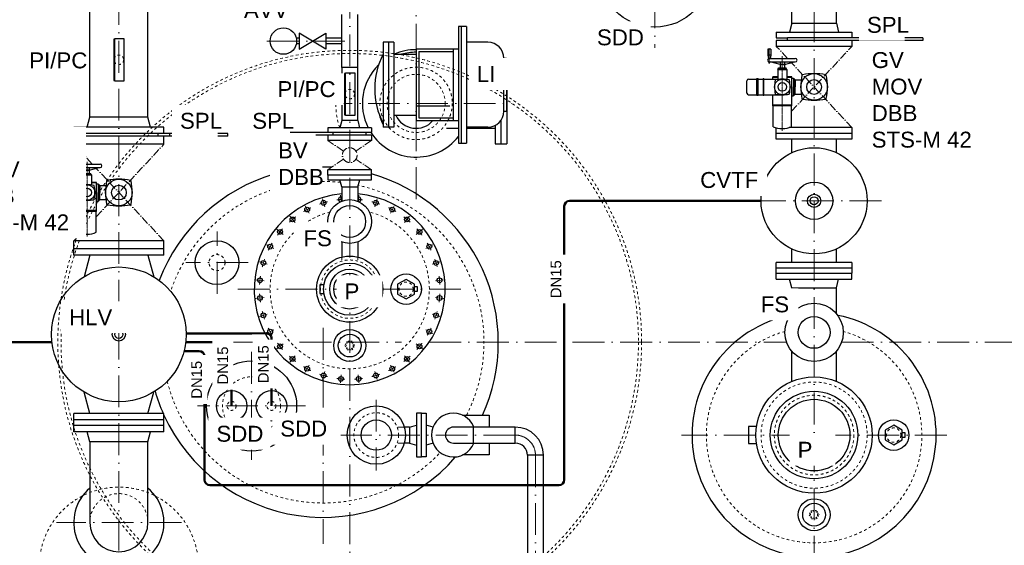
# Model space of a CAD drawing. Header units: millimetres. Extents: x -48448 to 452754, y -13941 to 17062.
# Tile 29 of 256: x -15802 to -12091, y -5499 to -3518. Entities that reach past the tile are written whole.
import ezdxf

# ---------------------------------------------------------------- set-up
doc = ezdxf.new("R2010")
doc.units = ezdxf.units.MM
for name, pattern in [('ACAD_ISO10W100', [18, 12, -3, 0, -3]), ('DASHDOT', [25.4, 12.7, -6.35, 0, -6.35]), ('JIS_02_1.0', [2, 1, -1]), ('STRICHPUNKT', [25.4, 12.7, -6.35, 0, -6.35])]:
    doc.linetypes.add(name, pattern=pattern)
doc.layers.add('0_POL_masch Installation Bestand', color=7, linetype='Continuous')
doc.layers.add('Beschriftung', color=7, linetype='Continuous')
doc.styles.add('LBB3.5M1000', font='isocp.shx', dxfattribs={"height": 3.5})

msp = doc.modelspace()

# ---------------------------------------------------------------- linework, layer by layer
at = {"linetype": 'ACAD_ISO10W100', "lineweight": 18, "ltscale": 10}
for p, q in [((-15428.113, -1796.781), (-15428.113, -7164.129)), ((-13408.113, -1808.795), (-13408.113, -3624.217)), ((-12808.113, -5583.512), (-12808.113, -1808.795)), ((-14558.113, -6935.078), (-14558.113, -1834.336)), ((-14308.113, -4193.991), (-14308.113, -3472.619)), ((-14869.908, -3598.305), (-14576.399, -3598.305)), ((-14668.799, -3833.305), (-13947.427, -3833.305)), ((-14590.679, -4202.653), (-14592.945, -4179.651)), ((-14525.546, -4202.653), (-14523.281, -4179.651)), ((-14711.145, -4247.003), (-14725.631, -4219.901)), ((-14652.349, -4222.649), (-14661.27, -4193.242)), ((-14463.876, -4222.649), (-14454.956, -4193.242)), ((-14405.081, -4247.003), (-14390.595, -4219.901)), ((-12554.113, -4200.306), (-13062.112, -4200.306)), ((-14764.059, -4282.359), (-14783.554, -4258.604)), ((-14352.167, -4282.359), (-14332.671, -4258.604)), ((-15058.113, -4550.686), (-15058.113, -4315.925)), ((-14809.059, -4327.359), (-14832.814, -4307.864)), ((-14307.167, -4327.359), (-14283.412, -4307.864)), ((-14844.415, -4380.274), (-14871.517, -4365.787)), ((-14271.811, -4380.274), (-14244.709, -4365.787)), ((-14940.732, -4433.305), (-15175.494, -4433.305)), ((-14868.769, -4439.069), (-14898.176, -4430.148)), ((-14218.049, -4430.148), (-14247.457, -4439.069)), ((-14881.184, -4501.486), (-14911.767, -4498.473)), ((-14235.041, -4501.486), (-14204.459, -4498.474)), ((-14979.762, -4533.305), (-14136.463, -4533.305)), ((-14881.184, -4565.125), (-14911.767, -4568.137)), ((-14235.041, -4565.125), (-14204.459, -4568.137)), ((-14868.769, -4627.542), (-14898.176, -4636.462)), ((-14247.457, -4627.542), (-14218.049, -4636.462)), ((-14844.415, -4686.337), (-14871.517, -4700.823)), ((-14658.113, -4679.391), (-14658.113, -5493.232)), ((-14271.811, -4686.337), (-14244.709, -4700.823)), ((-16204.522, -4733.305), (-15680.394, -4733.305)), ((-15175.832, -4733.305), (-14857.445, -4733.305)), ((-14809.059, -4739.251), (-14832.814, -4758.747)), ((-14746.879, -4733.305), (-14362.566, -4733.305)), ((-14307.167, -4739.251), (-14283.412, -4758.747)), ((-14258.78, -4733.305), (-12911.703, -4733.305)), ((-12704.522, -4733.305), (-10158.113, -4733.305)), ((-14928.113, -4769.844), (-14928.113, -5176.767)), ((-14764.059, -4784.251), (-14783.554, -4808.006)), ((-14352.167, -4784.251), (-14332.672, -4808.006)), ((-14711.145, -4819.608), (-14725.631, -4846.71)), ((-14405.081, -4819.608), (-14390.595, -4846.71)), ((-14652.349, -4843.961), (-14661.27, -4873.369)), ((-14589.933, -4856.377), (-14592.945, -4886.959)), ((-14526.293, -4856.377), (-14523.281, -4886.959)), ((-14463.876, -4843.961), (-14454.956, -4873.369)), ((-14458.113, -4949.8), (-14458.113, -5216.811)), ((-14724.652, -4973.305), (-15131.574, -4973.305)), ((-13934.113, -5083.305), (-14591.618, -5083.305)), ((-12307.907, -5083.305), (-13308.319, -5083.305)), ((-13858.113, -5159.305), (-13858.113, -7445.226)), ((-15192.531, -5413.305), (-15663.695, -5413.305))]:
    msp.add_line(p, q, dxfattribs=at)
at = {"linetype": 'Continuous', "ltscale": 10}
for p, q in [((-12892.263, -3531.306), (-12892.263, -3331.306)), ((-12723.963, -3531.306), (-12723.963, -3331.306)), ((-14588.263, -3698.305), (-14588.263, -3498.305)), ((-14527.963, -3698.305), (-14527.963, -3498.305)), ((-14118.113, -3543.064), (-14148.113, -3543.064)), ((-14148.113, -3543.064), (-14148.113, -3983.064)), ((-14138.113, -3543.064), (-14138.113, -3983.064)), ((-14118.113, -3543.064), (-14118.113, -3983.064)), ((-12892.263, -3531.306), (-12900.613, -3564.306)), ((-12892.263, -3531.306), (-12723.963, -3531.306)), ((-12723.963, -3531.306), (-12715.613, -3564.306)), ((-12950.613, -3564.306), (-12950.613, -3586.306)), ((-12950.613, -3564.306), (-12665.613, -3564.306)), ((-12950.613, -3586.306), (-12908.112, -3586.306)), ((-12398.113, -3596.306), (-12950.613, -3596.306)), ((-12950.613, -3596.306), (-12950.613, -3618.306)), ((-12908.112, -3596.306), (-12908.112, -3586.306)), ((-12398.113, -3586.306), (-12908.112, -3586.306)), ((-12665.613, -3564.306), (-12665.613, -3586.306)), ((-12665.613, -3596.306), (-12665.613, -3618.306)), ((-12398.113, -3586.306), (-12398.113, -3596.306)), ((-14432.263, -3603.065), (-14432.263, -3679.222)), ((-14392.263, -3603.065), (-14432.263, -3603.065)), ((-14412.263, -3603.065), (-14412.263, -3923.065)), ((-14392.263, -3603.065), (-14392.263, -3923.065)), ((-14308.113, -3628.065), (-14148.113, -3628.065)), ((-14308.113, -3628.065), (-14308.113, -3898.065)), ((-14168.113, -3628.065), (-14168.113, -3898.065)), ((-14037.613, -3603.065), (-14118.113, -3603.065)), ((-12665.613, -3618.306), (-12950.613, -3618.306)), ((-14392.263, -3648.065), (-14308.113, -3648.065)), ((-14298.113, -3638.065), (-14298.113, -3888.065)), ((-14298.113, -3638.065), (-14168.113, -3638.065)), ((-13977.613, -3663.065), (-13967.613, -3663.065)), ((-13977.613, -3863.065), (-13977.613, -3663.065)), ((-13967.613, -3663.065), (-13967.613, -3863.065)), ((-14588.263, -3698.305), (-14588.263, -3898.305)), ((-14527.963, -3898.305), (-14527.963, -3698.305)), ((-14432.263, -3679.222), (-14432.263, -3923.065)), ((-13967.613, -3700.565), (-13966.113, -3700.565)), ((-13966.113, -3700.565), (-13966.113, -3985.565)), ((-15547.845, -3923.305), (-15537.663, -3885.305)), ((-15318.563, -3885.305), (-15537.663, -3885.305)), ((-15308.381, -3923.305), (-15318.563, -3885.305)), ((-14392.263, -3878.065), (-14308.113, -3878.065)), ((-14298.113, -3888.065), (-14168.113, -3888.065)), ((-13977.613, -3863.065), (-13967.613, -3863.065)), ((-15598.113, -3947.305), (-15598.113, -3923.305)), ((-15258.113, -3923.305), (-15598.113, -3923.305)), ((-15258.113, -3947.305), (-15258.113, -3923.305)), ((-14392.263, -3923.065), (-14432.263, -3923.065)), ((-14308.113, -3898.065), (-14148.113, -3898.065)), ((-14193.113, -3927.215), (-14148.113, -3927.215)), ((-14037.613, -3923.065), (-14118.113, -3923.065)), ((-14118.113, -3927.215), (-14009.605, -3927.215)), ((-14010.113, -3916.391), (-14010.113, -3985.565)), ((-13988.113, -3896.973), (-13988.113, -3985.565)), ((-12950.612, -3968.306), (-12950.612, -3925.395)), ((-12665.613, -3924.306), (-12901.478, -3924.306)), ((-12665.613, -3924.306), (-12665.613, -3968.306)), ((-15018.113, -3947.305), (-15598.113, -3947.305)), ((-15598.113, -3987.305), (-15598.113, -3957.305)), ((-15018.113, -3957.305), (-15598.113, -3957.305)), ((-15575.613, -3957.305), (-15575.613, -3947.305)), ((-15280.613, -3957.305), (-15280.613, -3947.305)), ((-15258.113, -3981.305), (-15258.113, -3957.305)), ((-15258.113, -3987.305), (-15258.113, -3957.305)), ((-15235.613, -3957.305), (-15235.613, -3947.305)), ((-15018.113, -3957.305), (-15018.113, -3947.305)), ((-12665.613, -3946.306), (-12950.613, -3946.306)), ((-12665.613, -3968.306), (-12950.612, -3968.306)), ((-12892.263, -4018.871), (-12892.263, -3968.306)), ((-12723.962, -4018.872), (-12723.963, -3968.305)), ((-15258.113, -3987.305), (-15598.113, -3987.305)), ((-14148.113, -3983.064), (-14118.113, -3983.064)), ((-14010.113, -3985.565), (-13966.113, -3985.565)), ((-14475.613, -4083.305), (-14640.613, -4083.305)), ((-14640.613, -4103.305), (-14640.613, -4083.305)), ((-14475.613, -4103.305), (-14475.613, -4083.305)), ((-15258.113, -4351.305), (-15598.113, -4351.305)), ((-15598.113, -4405.305), (-15598.113, -4351.305)), ((-15258.113, -4405.305), (-15258.113, -4351.305)), ((-15258.113, -4381.305), (-15598.113, -4381.305)), ((-15258.113, -4405.305), (-15598.113, -4405.305)), ((-15537.663, -4405.305), (-15559.38, -4486.354)), ((-15318.563, -4405.305), (-15296.846, -4486.354)), ((-12892.263, -4432.306), (-12892.263, -4381.741)), ((-12723.954, -4432.304), (-12723.955, -4381.737)), ((-15537.663, -5002.305), (-15559.38, -4921.256)), ((-15318.563, -5002.305), (-15296.846, -4921.256)), ((-15258.113, -5002.305), (-15598.113, -5002.305)), ((-15598.113, -5071.305), (-15598.113, -5002.305)), ((-15258.113, -5071.305), (-15258.113, -5002.305)), ((-15258.113, -5026.305), (-15598.113, -5026.305)), ((-15258.113, -5047.305), (-15598.113, -5047.305)), ((-15258.113, -5071.305), (-15598.113, -5071.305)), ((-15537.663, -5109.305), (-15547.845, -5071.305)), ((-15318.563, -5109.305), (-15308.381, -5071.305)), ((-15318.563, -5109.305), (-15537.663, -5109.305))]:
    msp.add_line(p, q, dxfattribs=at)
for p, q in [((-15318.563, -3885.305), (-15318.563, -3485.305)), ((-14527.963, -3698.305), (-14588.263, -3698.305)), ((-14640.613, -3925.305), (-14640.613, -3943.305)), ((-14475.613, -3925.305), (-14640.613, -3925.305)), ((-14588.263, -3898.305), (-14595.498, -3925.305)), ((-14527.963, -3898.305), (-14588.263, -3898.305)), ((-14527.963, -3898.305), (-14520.728, -3925.305)), ((-14475.613, -3925.305), (-14475.613, -3943.305)), ((-14495.613, -3943.305), (-14795.613, -3943.305)), ((-14795.613, -3953.305), (-14795.613, -3943.305)), ((-14475.613, -3953.305), (-14795.613, -3953.305)), ((-14640.613, -3953.305), (-14640.613, -3973.305)), ((-14620.613, -3953.305), (-14620.613, -3943.305)), ((-14475.613, -3943.305), (-14495.613, -3943.305)), ((-14495.613, -3953.305), (-14495.613, -3943.305)), ((-14475.613, -3953.305), (-14475.613, -3973.305)), ((-14475.613, -3973.305), (-14640.613, -3973.305)), ((-14588.263, -4148.305), (-14595.613, -4121.305)), ((-14588.263, -4148.305), (-14527.963, -4148.305)), ((-14588.263, -4148.305), (-14588.263, -4201.66)), ((-14527.963, -4148.305), (-14520.613, -4121.305)), ((-14527.963, -4148.305), (-14527.963, -4201.66)), ((-14588.263, -4355.247), (-14588.263, -4412.302)), ((-14527.963, -4355.247), (-14527.963, -4412.302)), ((-14333.113, -5053.155), (-14306.113, -5045.805)), ((-14243.829, -5052.96), (-14270.113, -5045.805)), ((-14333.113, -5053.155), (-14352.325, -5053.155)), ((-14333.113, -5053.155), (-14333.113, -5113.455)), ((-15537.663, -5109.305), (-15537.663, -5413.305)), ((-15318.563, -5413.305), (-15318.563, -5109.305)), ((-14333.113, -5113.463), (-14352.328, -5113.463)), ((-14333.113, -5113.455), (-14306.113, -5120.805)), ((-14243.829, -5113.65), (-14270.113, -5120.805))]:
    msp.add_line(p, q)
at = {"ltscale": 10}
for p, q in [((-14748.113, -3587.655), (-14759.26, -3587.655)), ((-14648.113, -3628.305), (-14748.113, -3568.305)), ((-14748.113, -3628.305), (-14648.113, -3568.305)), ((-14748.113, -3568.305), (-14748.113, -3628.305)), ((-14648.113, -3568.305), (-14648.113, -3628.305)), ((-14588.263, -3587.655), (-14648.113, -3587.655)), ((-14748.113, -3608.955), (-14759.26, -3608.955)), ((-14588.263, -3608.955), (-14648.113, -3608.955))]:
    msp.add_line(p, q, dxfattribs=at)
at = {"linetype": 'ACAD_ISO10W100', "lineweight": 18, "ltscale": 2.5}
for p, q in [((-12908.258, -3663.782), (-12950.613, -3618.306)), ((-12893.074, -3862.527), (-12665.613, -3618.306)), ((-12665.613, -3924.306), (-12893.07, -3680.09)), ((-15528.547, -4061.781), (-15598.113, -3987.305)), ((-15513.074, -4260.263), (-15258.113, -3987.305)), ((-14581.29, -4012.854), (-14640.613, -3973.305)), ((-14475.613, -3973.305), (-14534.935, -4012.854)), ((-14581.29, -4043.757), (-14640.613, -4083.305)), ((-14475.613, -4083.305), (-14534.935, -4043.757)), ((-15258.113, -4351.305), (-15513.266, -4078.141)), ((-15598.113, -4351.305), (-15571.747, -4323.079))]:
    msp.add_line(p, q, dxfattribs=at)
at = {"linetype": 'DASHDOT', "ltscale": 10}
msp.add_line((-14308.113, -3843.065), (-14137.916, -3843.065), dxfattribs=at)
at = {"lineweight": 50}
for p, q in [((-13749.41, -5251.779), (-13749.41, -4220.306)), ((-16060.443, -4733.305), (-15680.394, -4733.305)), ((-15182.017, -4766.677), (-15125.29, -4766.677)), ((-15085.29, -5271.779), (-13769.41, -5271.779))]:
    msp.add_line(p, q, dxfattribs=at)
at = {"linetype": 'JIS_02_1.0', "lineweight": 18, "ltscale": 10}
for p, q in [((-14588.263, -4412.302), (-14588.263, -4427.518)), ((-14527.963, -4412.302), (-14527.963, -4427.518))]:
    msp.add_line(p, q, dxfattribs=at)
at = {"linetype": 'Continuous', "lineweight": -2, "ltscale": 10}
for p, q in [((-12665.613, -4432.306), (-12950.612, -4432.306)), ((-12950.612, -4454.305), (-12950.612, -4432.306)), ((-12665.613, -4432.306), (-12665.613, -4454.305)), ((-12950.613, -4473.305), (-12950.612, -4454.305)), ((-12950.613, -4473.305), (-12665.613, -4473.305)), ((-12950.613, -4495.305), (-12950.613, -4473.305)), ((-12665.613, -4454.305), (-12950.612, -4454.305)), ((-12665.613, -4454.305), (-12665.613, -4473.305)), ((-12665.613, -4495.305), (-12665.613, -4473.305)), ((-12950.613, -4495.305), (-12665.613, -4495.305)), ((-12892.263, -4528.305), (-12900.613, -4495.305)), ((-12723.963, -4528.305), (-12715.613, -4495.305)), ((-12892.263, -4625.462), (-12892.263, -4528.305)), ((-12892.263, -4528.305), (-12723.963, -4528.305)), ((-12723.963, -4625.462), (-12723.963, -4528.305)), ((-12892.263, -4881.118), (-12892.263, -4767.149)), ((-12723.963, -4881.118), (-12723.963, -4767.149)), ((-14091.113, -5053.155), (-14167.113, -5053.155)), ((-14091.113, -5113.455), (-14091.113, -5053.155)), ((-13934.113, -5053.155), (-14091.092, -5053.155)), ((-13934.113, -5113.455), (-13934.113, -5053.155)), ((-14167.113, -5113.455), (-14091.113, -5113.455)), ((-14091.113, -5113.455), (-13934.113, -5113.455)), ((-13827.963, -5159.305), (-13888.263, -5159.305)), ((-13888.263, -5159.305), (-13888.263, -6633.305)), ((-13827.963, -6633.305), (-13827.963, -5159.305))]:
    msp.add_line(p, q, dxfattribs=at)
at = {"linetype": 'JIS_02_1.0', "lineweight": 18, "ltscale": 25}
for p, q in [((-14352.325, -5053.155), (-14379.549, -5053.155)), ((-14352.328, -5113.463), (-14379.552, -5113.463))]:
    msp.add_line(p, q, dxfattribs=at)
at = {"linetype": 'Continuous', "ltscale": 10}
for points in [[(-15443.641, -3591.015), (-15447.468, -3591.015), (-15447.468, -3746.996), (-15443.641, -3746.996)], [(-15443.641, -3589.006), (-15408.885, -3589.006), (-15408.885, -3749.005), (-15443.641, -3749.005)], [(-14573.641, -3720.315), (-14577.468, -3720.315), (-14577.468, -3876.296), (-14573.641, -3876.296)], [(-14573.641, -3718.306), (-14538.885, -3718.306), (-14538.885, -3878.305), (-14573.641, -3878.305)]]:
    msp.add_lwpolyline(points, close=True, dxfattribs=at)
for points in [[(-14640.613, -4121.305), (-14475.613, -4121.305), (-14475.613, -4103.305), (-14640.613, -4103.305)], [(-14345.761, -4570.256), (-14313.761, -4551.781), (-14313.761, -4514.83), (-14345.761, -4496.355), (-14377.761, -4514.83), (-14377.761, -4551.781)], [(-14306.113, -5000.805), (-14306.113, -5165.805), (-14288.113, -5165.805), (-14288.113, -5000.805)], [(-14270.113, -5000.805), (-14270.113, -5165.805), (-14288.113, -5165.805), (-14288.113, -5000.805)], [(-12508.113, -5120.256), (-12476.113, -5101.781), (-12476.113, -5064.83), (-12508.113, -5046.355), (-12540.113, -5064.83), (-12540.113, -5101.781)]]:
    msp.add_lwpolyline(points, close=True)
for points in [[(-14655.282, -4517.17), (-14670.545, -4517.17), (-14670.545, -4549.441), (-14655.282, -4549.441)], [(-14313.761, -4541.503), (-14302.465, -4541.503), (-14302.465, -4525.107), (-14313.761, -4525.107)], [(-13024.722, -5051.035), (-13055.383, -5051.035), (-13055.383, -5115.576), (-13024.722, -5115.576)], [(-12476.113, -5091.503), (-12464.817, -5091.503), (-12464.817, -5075.107), (-12476.113, -5075.107)]]:
    msp.add_lwpolyline(points)
at = {"lineweight": 50}
for points in [[(-14853.113, -4973.305), (-14853.113, -4719.584, 0.41610502), (-14873.242, -4699.584), (-14927.382, -4699.933), (-15174.142, -4699.933)], [(-15003.113, -4973.305), (-15003.113, -4753.305, 0.41421356), (-15023.113, -4733.305), (-15175.832, -4733.305)]]:
    msp.add_lwpolyline(points, format="xyb", dxfattribs=at)
at = {"linetype": 'JIS_02_1.0', "lineweight": 18, "ltscale": 5}
for points in [[(-14576.588, -4745.954), (-14567.35, -4761.954), (-14548.875, -4761.954), (-14539.638, -4745.954), (-14548.875, -4729.954), (-14567.35, -4729.954)], [(-12826.588, -5383.305), (-12817.35, -5399.305), (-12798.875, -5399.305), (-12789.638, -5383.305), (-12798.875, -5367.305), (-12817.35, -5367.305)]]:
    msp.add_lwpolyline(points, close=True, dxfattribs=at)
at = {"linetype": 'Continuous', "lineweight": -2, "ltscale": 10}
for points in [[(-14132.744, -5008.305), (-14032.113, -5008.305), (-14032.113, -5053.155)], [(-14032.113, -5113.455), (-14032.113, -5158.305), (-14132.744, -5158.305)]]:
    msp.add_lwpolyline(points, dxfattribs=at)
for centre, radius in [((-13408.737, -3333.305), 212.5), ((-14718.388, -4233.452), 9), ((-14656.81, -4207.946), 9), ((-14558.113, -4278.454), 82.5), ((-14558.113, -4278.454), 60), ((-14459.416, -4207.946), 9), ((-14397.838, -4233.452), 9), ((-14773.807, -4270.482), 9), ((-14342.419, -4270.482), 9), ((-14820.936, -4317.612), 9), ((-14295.289, -4317.612), 9), ((-15058.113, -4433.305), 82.5), ((-14857.966, -4373.03), 9), ((-14258.26, -4373.03), 9), ((-14558.113, -4533.305), 124.703), ((-15428.113, -4703.805), 254), ((-14883.473, -4434.609), 9), ((-14558.113, -4533.305), 98.5), ((-14232.753, -4434.609), 9), ((-14558.41, -4533.305), 75), ((-14558.113, -4533.305), 60.297), ((-14345.761, -4533.305), 57.5), ((-14896.476, -4499.98), 9), ((-14219.75, -4499.98), 9), ((-14896.476, -4566.631), 9), ((-14219.75, -4566.631), 9), ((-14883.473, -4632.002), 9), ((-14232.753, -4632.002), 9), ((-14857.966, -4693.58), 9), ((-14558.113, -4745.954), 60.313), ((-14558.113, -4745.954), 43.019), ((-14258.26, -4693.58), 9), ((-14820.936, -4748.999), 9), ((-14295.289, -4748.999), 9), ((-14928.113, -4973.305), 170), ((-14773.807, -4796.129), 9), ((-14342.419, -4796.129), 9), ((-14718.388, -4833.159), 9), ((-14656.81, -4858.665), 9), ((-14459.416, -4858.665), 9), ((-14397.838, -4833.159), 9), ((-14591.439, -4871.668), 9), ((-14524.787, -4871.668), 9), ((-12808.113, -5083.305), 219), ((-15003.113, -4973.305), 57.499), ((-14853.113, -4973.305), 57.499), ((-12808.113, -5083.305), 165), ((-12808.113, -5083.305), 135), ((-14458.113, -5083.305), 110), ((-14458.113, -5083.305), 57.15), ((-12508.113, -5083.305), 57.5), ((-12808.113, -5383.305), 60.313), ((-12808.113, -5383.305), 43.019)]:
    msp.add_circle(centre, radius)
at = {"ltscale": 10}
msp.add_circle((-14808.113, -3598.305), 50, dxfattribs=at)
at = {"color": 253, "linetype": 'JIS_02_1.0', "lineweight": 18, "ltscale": 10}
for radius in [1100, 1088]:
    msp.add_circle((-14558.113, -4733.305), radius, dxfattribs=at)
at = {"linetype": 'JIS_02_1.0', "lineweight": 18, "ltscale": 10}
for centre, radius in [((-15428.113, -3669.006), 18), ((-14308.113, -3833.305), 136.5), ((-14308.113, -3833.305), 109.55), ((-14558.113, -3798.305), 18), ((-15058.113, -4433.305), 30.15), ((-14558.113, -4533.305), 110), ((-14345.761, -4533.305), 26.9), ((-14928.113, -4973.305), 109.55), ((-12808.113, -5083.305), 200), ((-12808.113, -5083.305), 150), ((-15003.113, -4973.305), 16.85), ((-14853.113, -4973.305), 16.85), ((-14458.113, -5083.305), 84.15), ((-12508.113, -5083.305), 26.9), ((-15428.113, -5579.305), 300)]:
    msp.add_circle(centre, radius, dxfattribs=at)
at = {"linetype": 'ACAD_ISO10W100', "lineweight": 18, "ltscale": 2.5}
msp.add_circle((-14558.113, -4028.305), 27.856, dxfattribs=at)
at = {"linetype": 'Continuous', "ltscale": 10}
for centre, radius in [((-12808.113, -4200.306), 199.999), ((-12808.113, -4200.306), 70.373), ((-12808.113, -4200.306), 25), ((-12808.113, -4200.306), 15), ((-15428.113, -4703.805), 25), ((-15428.113, -4703.805), 15)]:
    msp.add_circle(centre, radius, dxfattribs=at)
at = {"linetype": 'Continuous', "lineweight": -2, "ltscale": 10}
for radius in [110, 60]:
    msp.add_circle((-12808.113, -4696.305), radius, dxfattribs=at)
at = {"linetype": 'JIS_02_1.0', "lineweight": 18, "ltscale": 5}
for centre in [(-14558.113, -4745.954), (-12808.113, -5383.305)]:
    msp.add_circle(centre, 13.45, dxfattribs=at)
for centre, radius, start, end in [((-14308.113, -3833.305), 202.5, 90, 113.827072), ((-14182.935, -3778.065), 281.184, 152.462408, 207.537589), ((-14308.113, -3833.305), 202.5, 134.235256, 207.021254), ((-14308.113, -3843.065), 84.15, 204.577514, 319.186814), ((-14308.113, -3833.305), 202.5, 212.902418, 322.19705), ((-14658.113, -4733.305), 660, 87.274784, 90.253798), ((-14658.113, -4733.305), 660, 106.031476, 159.354139), ((-14658.113, -4733.305), 660, 335.375682, 73.947672), ((-14558.113, -4533.305), 360, 94.804149, 85.195851), ((-14591.439, -4194.943), 9, 69.337186, 258.892118), ((-14524.787, -4194.943), 9, 281.107746, 110.663071), ((-12808.113, -5083.305), 460, 101.191939, 78.808061), ((-14658.113, -4733.305), 660, 196.257811, 204.052638), ((-14658.113, -4733.305), 660, 204.619977, 319.100567), ((-15428.113, -5413.305), 170, 130.121586, 49.878414), ((-15428.113, -5413.305), 109.55, 180, 0)]:
    msp.add_arc(centre, radius, start, end)
at = {"linetype": 'Continuous', "ltscale": 10}
for centre, radius, start, end in [((-14037.613, -3663.065), 60, 0, 90), ((-14308.113, -3843.065), 202.5, 90, 105.642472), ((-14308.113, -3843.065), 142.5, 192.134669, 209.398333), ((-14037.613, -3863.065), 60, 270, 0)]:
    msp.add_arc(centre, radius, start, end, dxfattribs=at)
at = {"linetype": 'JIS_02_1.0', "lineweight": 18, "ltscale": 10}
for centre, radius, start, end in [((-14308.113, -3833.305), 302.5, 157.837199, 197.705964), ((-14658.113, -4733.305), 606, 104.967101, 161.528818), ((-14658.113, -4733.305), 606, 83.834236, 90.276414), ((-14658.113, -4733.305), 606, 333.012546, 77.427495), ((-14558.113, -4533.305), 300, 104.345503, 75.654497), ((-12808.113, -5083.305), 406, 105.710175, 74.289825), ((-14658.113, -4733.305), 606, 194.083132, 316.697037), ((-15428.113, -5413.305), 109.55, 0, 180)]:
    msp.add_arc(centre, radius, start, end, dxfattribs=at)
at = {"linetype": 'ACAD_ISO10W100', "lineweight": 18, "ltscale": 10}
for centre, radius, start, end in [((-14558.113, -4533.305), 340, 115.535467, 120.714521), ((-14558.113, -4533.305), 340, 104.285467, 109.464521), ((-14558.113, -4533.305), 340, 95.08747, 98.214521), ((-14558.113, -4533.305), 340, 81.785467, 84.91253), ((-14558.113, -4533.305), 340, 70.535467, 75.714521), ((-14558.113, -4533.305), 340, 59.285467, 64.464521), ((-14558.113, -4533.305), 340, 126.785467, 131.964521), ((-14558.113, -4533.305), 340, 48.035467, 53.214521), ((-14558.113, -4533.305), 340, 138.035467, 143.214521), ((-14558.113, -4533.305), 340, 36.785467, 41.964521), ((-14558.113, -4533.305), 340, 149.285467, 154.464521), ((-14558.113, -4533.305), 340, 25.535467, 30.714521), ((-14558.113, -4533.305), 340, 160.535467, 165.714521), ((-14558.113, -4533.305), 340, 14.285467, 19.464521), ((-14558.113, -4533.305), 340, 171.785467, 176.964521), ((-14558.113, -4533.305), 340, 3.035467, 8.214521), ((-14558.113, -4533.305), 340, 183.035467, 188.214521), ((-14558.113, -4533.305), 340, 351.785467, 356.964521), ((-14558.113, -4533.305), 340, 194.285467, 199.464521), ((-14558.113, -4533.305), 340, 340.535467, 345.714521), ((-14558.113, -4533.305), 340, 205.535467, 210.714521), ((-14558.113, -4533.305), 340, 329.285467, 334.464521), ((-14558.113, -4533.305), 340, 216.785467, 221.964521), ((-14558.113, -4533.305), 340, 318.035467, 323.214521), ((-14558.113, -4533.305), 340, 228.035467, 233.214521), ((-14558.113, -4533.305), 340, 306.785467, 311.964521), ((-14558.113, -4533.305), 340, 239.285467, 244.464521), ((-14558.113, -4533.305), 340, 250.535467, 255.714521), ((-14558.113, -4533.305), 340, 284.285467, 289.464521), ((-14558.113, -4533.305), 340, 295.535467, 300.714521), ((-14558.113, -4533.305), 340, 261.785467, 266.964521), ((-14558.113, -4533.305), 340, 273.035467, 278.214521), ((-13934.113, -5159.305), 76, 0, 90)]:
    msp.add_arc(centre, radius, start, end, dxfattribs=at)
at = {"lineweight": 50}
for centre, start, end in [((-13729.41, -4220.306), 90.000006, 180), ((-15125.29, -4786.677), 0, 90), ((-15085.29, -5251.779), 180, 270), ((-13769.41, -5251.779), 270, 0)]:
    msp.add_arc(centre, 20, start, end, dxfattribs=at)
at = {"linetype": 'Continuous', "lineweight": -2, "ltscale": 10}
for centre, radius, start, end in [((-14167.113, -5083.305), 82.5, 21.435559, 338.564441), ((-14167.113, -5083.305), 30.15, 90, 270), ((-13934.113, -5159.305), 106.15, 0, 90), ((-13934.113, -5159.305), 45.85, 0, 90)]:
    msp.add_arc(centre, radius, start, end, dxfattribs=at)
at = {"layer": '0_POL_masch Installation Bestand'}
for p, q in [((-12971.349, -3628.684), (-12982.491, -3628.684)), ((-12982.491, -3628.684), (-12982.491, -3650.969)), ((-12971.349, -3628.684), (-12971.349, -3650.969)), ((-12982.491, -3650.969), (-12980.232, -3663.782)), ((-12971.349, -3650.969), (-12982.491, -3650.969)), ((-12973.608, -3663.782), (-12980.232, -3663.782)), ((-12976.92, -3663.782), (-12878.867, -3663.782)), ((-12971.349, -3650.969), (-12973.608, -3663.782)), ((-12976.92, -3677.153), (-12878.867, -3677.153)), ((-12936.25, -3687.181), (-12973.676, -3677.153)), ((-12944.607, -3705.009), (-12941.821, -3702.224)), ((-12944.607, -3705.009), (-12911.18, -3705.009)), ((-12944.607, -3705.009), (-12944.607, -3742.058)), ((-12941.821, -3699.438), (-12913.965, -3699.438)), ((-12941.821, -3702.224), (-12941.821, -3699.438)), ((-12941.821, -3702.224), (-12913.965, -3702.224)), ((-12936.25, -3677.153), (-12936.25, -3687.181)), ((-12919.537, -3687.181), (-12936.25, -3687.181)), ((-12936.25, -3688.296), (-12936.25, -3699.438)), ((-12919.537, -3688.296), (-12936.25, -3688.296)), ((-12933.465, -3687.181), (-12933.465, -3688.296)), ((-12922.322, -3687.181), (-12922.322, -3688.296)), ((-12919.537, -3677.153), (-12919.537, -3687.181)), ((-12919.537, -3687.181), (-12882.111, -3677.153)), ((-12919.537, -3688.296), (-12919.537, -3699.438)), ((-12913.965, -3702.224), (-12913.965, -3699.438)), ((-12911.18, -3705.009), (-12913.965, -3702.224)), ((-12911.18, -3705.009), (-12911.18, -3743.065)), ((-13061.045, -3794.984), (-13061.045, -3747.629)), ((-13055.474, -3742.058), (-13024.089, -3742.058)), ((-13024.089, -3803.341), (-13024.089, -3739.272)), ((-13024.089, -3739.272), (-13018.518, -3739.272)), ((-13021.304, -3739.272), (-13021.304, -3803.341)), ((-13018.518, -3803.341), (-13018.518, -3739.272)), ((-13018.518, -3742.058), (-12999.961, -3742.058)), ((-12999.961, -3739.272), (-12997.175, -3739.272)), ((-12999.961, -3739.272), (-12999.961, -3803.341)), ((-12997.175, -3803.341), (-12997.175, -3739.272)), ((-12997.175, -3742.058), (-12927.893, -3742.058)), ((-12963.549, -3742.058), (-12963.549, -3733.422)), ((-12944.607, -3733.422), (-12963.549, -3733.422)), ((-12944.607, -3735.094), (-12963.549, -3735.094)), ((-12892.238, -3733.422), (-12911.18, -3733.422)), ((-12892.238, -3735.094), (-12911.18, -3735.094)), ((-12892.238, -3842.268), (-12892.238, -3733.422)), ((-12892.238, -3737.879), (-12886.11, -3737.879)), ((-12886.11, -3737.879), (-12886.11, -3771.306)), ((-12886.11, -3740.665), (-12883.324, -3740.665)), ((-12883.324, -3740.665), (-12883.324, -3771.306)), ((-12883.324, -3740.665), (-12879.385, -3744.604)), ((-12879.385, -3744.604), (-12879.385, -3771.306)), ((-12879.385, -3744.604), (-12856.755, -3744.604)), ((-12886.11, -3804.734), (-12886.11, -3771.306)), ((-12883.324, -3801.948), (-12883.324, -3771.306)), ((-12879.385, -3798.009), (-12879.385, -3771.306)), ((-13055.474, -3800.555), (-13024.089, -3800.555)), ((-13018.518, -3803.341), (-13024.089, -3803.341)), ((-13018.518, -3800.555), (-12999.961, -3800.555)), ((-12997.175, -3803.341), (-12999.961, -3803.341)), ((-12997.175, -3800.555), (-12927.893, -3800.555)), ((-12963.549, -3842.268), (-12963.549, -3800.555)), ((-12892.238, -3804.734), (-12886.11, -3804.734)), ((-12886.11, -3801.948), (-12883.324, -3801.948)), ((-12883.324, -3801.948), (-12879.385, -3798.009)), ((-12879.385, -3798.009), (-12856.755, -3798.009)), ((-12892.238, -3839.482), (-12963.549, -3839.482)), ((-12892.238, -3842.268), (-12963.549, -3842.268)), ((-12962.713, -3921.141), (-12962.713, -3842.268)), ((-12893.074, -3921.141), (-12893.074, -3842.268)), ((-15591.349, -4026.683), (-15602.491, -4026.683)), ((-15602.491, -4026.683), (-15602.491, -4048.968)), ((-15591.349, -4026.683), (-15591.349, -4048.968)), ((-15602.491, -4048.968), (-15600.232, -4061.781)), ((-15591.349, -4048.968), (-15602.491, -4048.968)), ((-15593.608, -4061.781), (-15600.232, -4061.781)), ((-15596.92, -4061.781), (-15498.867, -4061.781)), ((-15596.92, -4075.152), (-15498.867, -4075.152)), ((-15556.25, -4085.18), (-15593.676, -4075.152)), ((-15591.349, -4048.968), (-15593.608, -4061.781)), ((-15556.25, -4075.152), (-15556.25, -4085.18)), ((-15539.537, -4075.152), (-15539.537, -4085.18)), ((-15539.537, -4085.18), (-15502.111, -4075.152)), ((-15564.607, -4103.008), (-15561.821, -4100.223)), ((-15564.607, -4103.008), (-15531.18, -4103.008)), ((-15564.607, -4103.008), (-15564.607, -4140.057)), ((-15561.821, -4097.437), (-15533.965, -4097.437)), ((-15561.821, -4100.223), (-15561.821, -4097.437)), ((-15561.821, -4100.223), (-15533.965, -4100.223)), ((-15539.537, -4085.18), (-15556.25, -4085.18)), ((-15556.25, -4086.295), (-15556.25, -4097.437)), ((-15539.537, -4086.295), (-15556.25, -4086.295)), ((-15553.465, -4085.18), (-15553.465, -4086.295)), ((-15542.322, -4085.18), (-15542.322, -4086.295)), ((-15539.537, -4086.295), (-15539.537, -4097.437)), ((-15533.965, -4100.223), (-15533.965, -4097.437)), ((-15531.18, -4103.008), (-15533.965, -4100.223)), ((-15531.18, -4103.008), (-15531.18, -4141.064)), ((-15681.045, -4192.983), (-15681.045, -4145.628)), ((-15675.474, -4140.057), (-15644.089, -4140.057)), ((-15644.089, -4201.34), (-15644.089, -4137.271)), ((-15644.089, -4137.271), (-15638.518, -4137.271)), ((-15641.304, -4137.271), (-15641.304, -4201.34)), ((-15638.518, -4201.34), (-15638.518, -4137.271)), ((-15638.518, -4140.057), (-15619.961, -4140.057)), ((-15619.961, -4137.271), (-15617.175, -4137.271)), ((-15619.961, -4137.271), (-15619.961, -4201.34)), ((-15617.175, -4201.34), (-15617.175, -4137.271)), ((-15617.175, -4140.057), (-15547.893, -4140.057)), ((-15583.549, -4140.057), (-15583.549, -4131.421)), ((-15564.607, -4131.421), (-15583.549, -4131.421)), ((-15564.607, -4133.093), (-15583.549, -4133.093)), ((-15512.238, -4131.421), (-15531.18, -4131.421)), ((-15512.238, -4133.093), (-15531.18, -4133.093)), ((-15512.238, -4240.267), (-15512.238, -4131.421)), ((-15512.238, -4135.878), (-15506.11, -4135.878)), ((-15506.11, -4135.878), (-15506.11, -4169.305)), ((-15506.11, -4138.664), (-15503.324, -4138.664)), ((-15503.324, -4138.664), (-15503.324, -4169.305)), ((-15503.324, -4138.664), (-15499.385, -4142.603)), ((-15499.385, -4142.603), (-15499.385, -4169.305)), ((-15499.385, -4142.603), (-15476.755, -4142.603)), ((-15506.11, -4202.733), (-15506.11, -4169.305)), ((-15503.324, -4199.947), (-15503.324, -4169.305)), ((-15499.385, -4196.008), (-15499.385, -4169.305)), ((-15675.474, -4198.554), (-15644.089, -4198.554)), ((-15638.518, -4201.34), (-15644.089, -4201.34)), ((-15638.518, -4198.554), (-15619.961, -4198.554)), ((-15617.175, -4201.34), (-15619.961, -4201.34)), ((-15617.175, -4198.554), (-15547.893, -4198.554)), ((-15583.549, -4240.267), (-15583.549, -4198.554)), ((-15512.238, -4202.733), (-15506.11, -4202.733)), ((-15506.11, -4199.947), (-15503.324, -4199.947)), ((-15503.324, -4199.947), (-15499.385, -4196.008)), ((-15499.385, -4196.008), (-15476.755, -4196.008)), ((-15512.238, -4237.481), (-15583.549, -4237.481)), ((-15512.238, -4240.267), (-15583.549, -4240.267)), ((-15582.713, -4319.14), (-15582.713, -4240.267)), ((-15513.074, -4319.14), (-15513.074, -4240.267))]:
    msp.add_line(p, q, dxfattribs=at)
at = {"layer": '0_POL_masch Installation Bestand', "linetype": 'STRICHPUNKT', "lineweight": 18, "ltscale": 0.1}
for p, q in [((-12976.92, -3683.754), (-12976.92, -3625.206)), ((-12927.893, -3655.404), (-12927.893, -3936.646)), ((-12976.92, -3677.153), (-12978.94, -3680.652)), ((-12976.92, -3677.153), (-12974.9, -3680.652)), ((-15596.92, -4081.753), (-15596.92, -4023.205)), ((-15596.92, -4075.152), (-15598.94, -4078.651)), ((-15596.92, -4075.152), (-15594.9, -4078.651)), ((-15547.893, -4053.403), (-15547.893, -4334.645))]:
    msp.add_line(p, q, dxfattribs=at)
at = {"layer": '0_POL_masch Installation Bestand'}
for centre, radius in [((-12927.893, -3771.306), 29.249), ((-12808.113, -3771.306), 50.141), ((-12808.113, -3771.306), 27.856), ((-12927.893, -3771.306), 16.249), ((-15547.893, -4169.305), 29.249), ((-15547.893, -4169.305), 16.249), ((-15428.113, -4169.305), 50.141), ((-15428.113, -4169.305), 27.856)]:
    msp.add_circle(centre, radius, dxfattribs=at)
for centre, radius, start, end in [((-12976.92, -3670.468), 6.685, 90, 270), ((-12878.867, -3670.468), 6.685, 270, 90), ((-13055.474, -3747.629), 5.571, 90, 180), ((-12817.946, -3771.306), 139.197, 169.41081, 190.589198), ((-12953.174, -3746.025), 1.625, 100.589196, 169.41081), ((-12927.893, -3881.254), 139.197, 79.410809, 100.589196), ((-12902.612, -3746.025), 1.625, 10.589195, 79.410809), ((-13037.841, -3771.306), 139.197, 349.410808, 10.589195), ((-12619.631, -3771.306), 238.623, 169.41081, 190.589198), ((-12851.452, -3727.968), 2.786, 100.589196, 169.41081), ((-12808.113, -3959.788), 238.623, 79.410809, 100.589196), ((-12764.774, -3727.968), 2.786, 10.589195, 79.410809), ((-12996.595, -3771.306), 238.623, 349.410808, 10.589195), ((-13055.474, -3794.984), 5.571, 180, 270), ((-12953.174, -3796.587), 1.625, 190.589198, 259.410811), ((-12927.893, -3661.359), 139.197, 259.410811, 280.589198), ((-12902.612, -3796.587), 1.625, 280.589198, 349.410808), ((-12851.452, -3814.645), 2.786, 190.589198, 259.410811), ((-12808.113, -3582.824), 238.623, 259.410811, 280.589198), ((-12764.774, -3814.645), 2.786, 280.589198, 349.410808), ((-12927.893, -3841.421), 86.993, 246.405441, 293.594559), ((-15596.92, -4068.467), 6.685, 90, 270), ((-15498.867, -4068.467), 6.685, 270, 90), ((-15675.474, -4145.628), 5.571, 90, 180), ((-15437.946, -4169.305), 139.197, 169.41081, 190.589198), ((-15573.174, -4144.024), 1.625, 100.589196, 169.41081), ((-15547.893, -4279.253), 139.197, 79.410809, 100.589196), ((-15522.612, -4144.024), 1.625, 10.589195, 79.410809), ((-15657.841, -4169.305), 139.197, 349.410808, 10.589195), ((-15239.631, -4169.305), 238.623, 169.41081, 190.589198), ((-15471.452, -4125.967), 2.786, 100.589196, 169.41081), ((-15428.113, -4357.787), 238.623, 79.410809, 100.589196), ((-15384.774, -4125.967), 2.786, 10.589195, 79.410809), ((-15616.595, -4169.305), 238.623, 349.410808, 10.589195), ((-15675.474, -4192.983), 5.571, 180, 270), ((-15573.174, -4194.586), 1.625, 190.589198, 259.410811), ((-15547.893, -4059.358), 139.197, 259.410811, 280.589198), ((-15522.612, -4194.586), 1.625, 280.589198, 349.410808), ((-15471.452, -4212.644), 2.786, 190.589198, 259.410811), ((-15428.113, -3980.823), 238.623, 259.410811, 280.589198), ((-15384.774, -4212.644), 2.786, 280.589198, 349.410808), ((-15547.893, -4239.42), 86.993, 246.405441, 293.594559)]:
    msp.add_arc(centre, radius, start, end, dxfattribs=at)

# ---------------------------------------------------------------- next in the draw order: texts
at = {"layer": 'Beschriftung', "color": 1, "char_height": 60, "attachment_point": 1, "style": 'LBB3.5M1000', "bg_fill": 2}
for s, insert, width in [('{\\fArial|b0|i0|c0|p34;\\C256;AVV}', (-14956.91, -3451.878), 219.13903), ('{\\fArial|b0|i0|c0|p34;\\C256;SPL}', (-12608.866, -3507.245), 111.95845), ('{\\fArial|b0|i0|c0|p34;\\C256;SDD}', (-13626.46, -3554.339), 172.60266), ('{\\fArial|b0|i0|c0|p34;\\C256;PI/PC}', (-15765.852, -3641.171), 219.13903), ('{\\fArial|b0|i0|c0|p34;\\C256;LI}', (-14079.134, -3692.652), 111.95845), ('{\\fArial|b0|i0|c0|p34;\\C256;SPL}', (-15197.657, -3868.793), 111.95845), ('{\\fArial|b0|i0|c0|p34;\\C256;SPL}', (-14925.684, -3869.002), 111.95845), ('{\\fArial|b0|i0|c0|p34;\\C256;CVTF}', (-13237.344, -4091.904), 221.75514), ('{\\fArial|b0|i0|c0|p34;\\C256;FS}', (-14732.484, -4311.556), 111.95845), ('{\\fArial|b0|i0|c0|p34;\\C256;P}', (-14577.631, -4511.817), 111.95845), ('{\\fArial|b0|i0|c0|p34;\\C256;FS}', (-13009.093, -4560.592), 111.95845), ('{\\fArial|b0|i0|c0|p34;\\C256;HLV}', (-15615.976, -4609.074), 221.75514), ('{\\fArial|b0|i0|c0|p34;\\C256;SDD}', (-15060.476, -5048.248), 172.60266), ('{\\fArial|b0|i0|c0|p34;\\C256;P}', (-12870.277, -5108.664), 111.95845)]:
    msp.add_mtext(s, dxfattribs=dict(at, insert=insert, width=width))
at = {"layer": 'Beschriftung', "char_height": 40, "width": 144.48459, "attachment_point": 1, "rotation": 90, "style": 'LBB3.5M1000', "bg_fill": 2}
for insert in [(-13801.041, -4567.285), (-15056.475, -4892.415), (-14903.748, -4887.594)]:
    msp.add_mtext('{\\fArial|b0|i0|c0|p34;DN15}', dxfattribs=dict(at, insert=insert))

# ---------------------------------------------------------------- next in the draw order: linework, layer by layer
msp.add_line((-15537.663, -3885.305), (-15537.663, -3485.305))
at = {"lineweight": 50}
for p, q in [((-13729.41, -4200.306), (-13008.112, -4200.306)), ((-15105.29, -4786.677), (-15105.29, -5251.779))]:
    msp.add_line(p, q, dxfattribs=at)

# ---------------------------------------------------------------- next in the draw order: texts
at = {"layer": 'Beschriftung', "color": 1, "char_height": 60, "attachment_point": 1, "style": 'LBB3.5M1000', "bg_fill": 2}
for s, insert, width in [('{\\fArial|b0|i0|c0|p34;\\C256;GV\\PMOV\\PDBB\\PSTS-M 42}', (-12591.082, -3639.873), 410.51138), ('{\\fArial|b0|i0|c0|p34;\\C256;PI/PC}', (-14830.399, -3749.438), 219.13903), ('{\\fArial|b0|i0|c0|p34;\\C256;SDD}', (-14820, -5028.78), 172.60266)]:
    msp.add_mtext(s, dxfattribs=dict(at, insert=insert, width=width))
at = {"layer": 'Beschriftung', "insert": (-14828.114, -3980.303), "char_height": 60, "width": 111.95845, "attachment_point": 1, "style": 'LBB3.5M1000', "bg_fill": 2}
msp.add_mtext('{\\fArial|b0|i0|c0|p34;BV\\PDBB}', dxfattribs=at)

# ---------------------------------------------------------------- next in the draw order: texts
at = {"layer": 'Beschriftung', "insert": (-37990.525, -4143.164), "char_height": 150, "width": 1682.94636, "attachment_point": 1, "style": 'LBB3.5M1000', "bg_fill": 2}
msp.add_mtext('\\pi387.94;{\\fArial|b1|i0|c0|p34;SECTION\\L\\P\\pi383.65;\\fArial|b1|i1|c0|p34;\\lSCHNITT}', dxfattribs=at)
at = {"layer": 'Beschriftung', "insert": (-15155.345, -4946.253), "char_height": 40, "width": 144.48459, "attachment_point": 1, "rotation": 90, "style": 'LBB3.5M1000', "bg_fill": 2}
msp.add_mtext('{\\fArial|b0|i0|c0|p34;DN15}', dxfattribs=at)

# ---------------------------------------------------------------- next in the draw order: texts
at = {"layer": 'Beschriftung', "color": 1, "insert": (-15992.936, -3951.447), "char_height": 60, "width": 410.51138, "attachment_point": 1, "style": 'LBB3.5M1000', "bg_fill": 2}
msp.add_mtext('{\\fArial|b0|i0|c0|p34;\\C256;GV\\PMOV\\PDBB\\PSTS-M 42}', dxfattribs=at)

doc.saveas('drawing.dxf')
